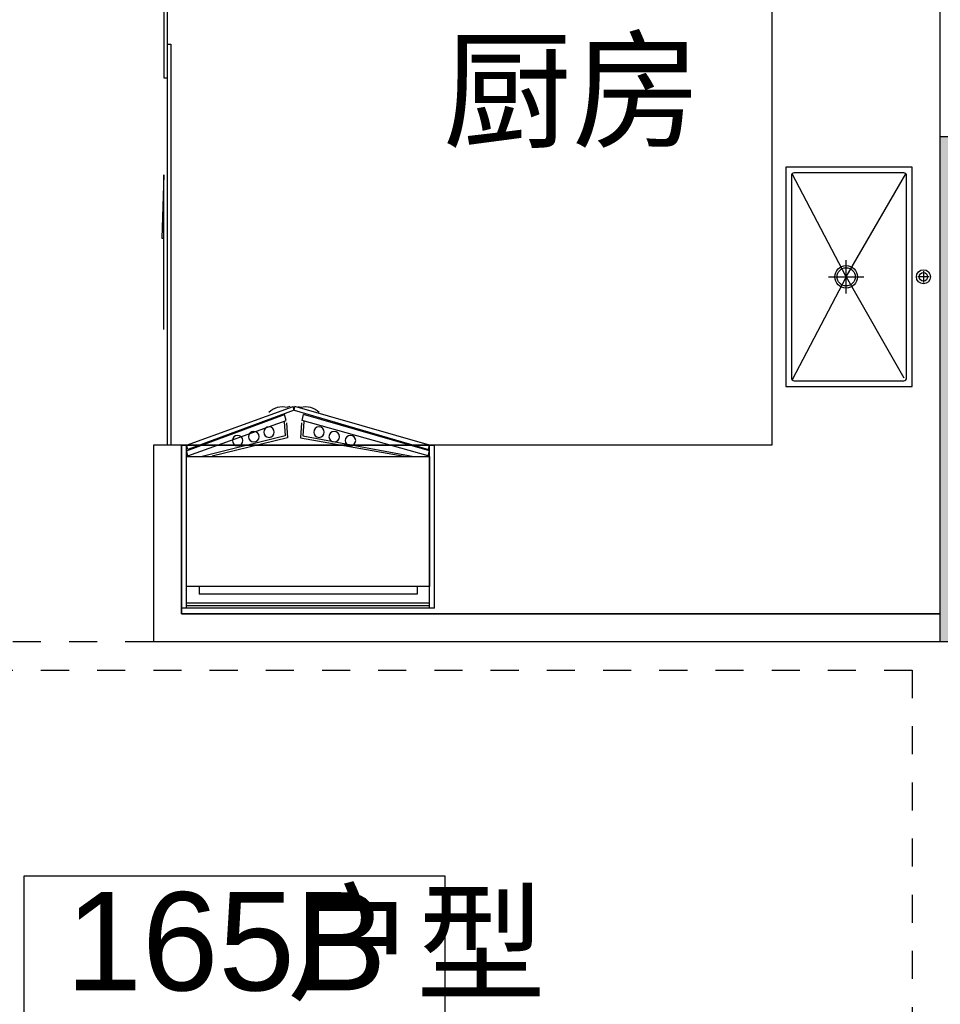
# Model space of a CAD drawing. Header units: millimetres. Extents: x 296296 to 297283, y 219875 to 220035.
# Tile 194 of 256: x 297082.37 to 297085.64, y 220011.14 to 220014.65. Entities that reach past the tile are written whole.
import ezdxf

# ---------------------------------------------------------------- set-up
doc = ezdxf.new("R2010")
doc.units = ezdxf.units.MM
doc.linetypes.add('185洋房-中间套-1F南入（报建版）-旧规$0$洋房户型$0$_DASH', pattern=[0.6, 0.4, -0.2])
doc.styles.get("Standard").update_dxf_attribs({"font": 'arial.ttf'})

# ---------------------------------------------------------------- blocks, each defined once
blk = doc.blocks.new('dzuerujfysiktuykluyikyuj')
h = blk.add_hatch()
h.set_pattern_fill('钢筋混凝土', color=253, scale=100)
h.set_pattern_definition([(45, (0, 0), (-176.776695, 176.776695), []), (50, (0, 0), (717.26018, -62.75213), [75, -825]), (355, (0, 0), (-138.75133, 752.19213), [60, -660]), (100.4514, (59.8, -5.2), (578.5094, 689.43954), [63.7402, -701.1421]), (46.1842, (0, 200), (1067.24105, -165.519), [112.5, -1237.5]), (96.6356, (88.9, 186.2), (934.6627, 974.1179), [95.6103, -1051.713]), (351.1842, (0, 200), (934.6619, 974.1186), [90, -990]), (21, (100, 150), (596.90705, -402.6189), [75, -825]), (326, (100, 150), (243.31533, 725.15005), [60, -660]), (71.4514, (149.74, 116.45), (840.22263, 322.5305), [63.7402, -701.1421]), (37.5, (0, 0), (12.159855, 332.893854), [0, -652, 0, -670, 0, -662.5]), (7.5, (0, 0), (263.06954, 394.41171), [0, -382, 0, -637, 0, -252.5]), (327.5, (-223, 0), (533.822436, -22.55487), [0, -250, 0, -780, 0, -1035]), (317.5, (-323, 0), (583.18617, 100.10498), [0, -325, 0, -518, 0, -735])])
h.paths.add_polyline_path([(1106524.9, 389058.4), (1106524.9, 387258.4), (1106274.9, 387258.4), (1106274.9, 389058.4)])
h.paths.add_polyline_path([(1120674.9, 389058.4), (1120674.9, 387258.4), (1120424.9, 387258.4), (1120424.9, 389058.4)])
h.paths.add_polyline_path([(1088474.9, 389058.4), (1088474.9, 387258.4), (1088224.9, 387258.4), (1088224.9, 389058.4)])
h.paths.add_polyline_path([(1138724.9, 389058.4), (1138724.9, 387258.4), (1138474.9, 387258.4), (1138474.9, 389058.4)])
h.paths.add_polyline_path([(1113574.9, 387858.4), (1113574.9, 384858.4), (1113374.9, 384858.4), (1113374.9, 387858.4)])
h.paths.add_polyline_path([(1143674.9, 392958.4), (1143674.9, 391158.4), (1143474.9, 391158.4), (1143474.9, 392758.4), (1143174.9, 392758.4), (1143174.9, 392958.4)])
h.paths.add_polyline_path([(1083474.9, 392758.4), (1083474.9, 391158.4), (1083274.9, 391158.4), (1083274.9, 392958.4), (1083774.9, 392958.4), (1083774.9, 392758.4)])
h.paths.add_polyline_path([(1127074.9, 392758.4), (1127074.9, 391258.4), (1126874.9, 391258.4), (1126874.9, 392958.4), (1127424.9, 392958.4), (1127424.9, 392758.4)])
h.paths.add_polyline_path([(1100074.9, 392958.4), (1100074.9, 391258.4), (1099874.9, 391258.4), (1099874.9, 392758.4), (1099524.9, 392758.4), (1099524.9, 392958.4)])
h.paths.add_polyline_path([(1132274.9, 392958.4), (1132274.9, 391258.4), (1132074.9, 391258.4), (1132074.9, 392758.4), (1131724.9, 392758.4), (1131724.9, 392958.4)])
h.paths.add_polyline_path([(1094874.9, 392758.4), (1094874.9, 391258.4), (1094674.9, 391258.4), (1094674.9, 392958.4), (1095224.9, 392958.4), (1095224.9, 392758.4)])
h.paths.add_polyline_path([(1113974.9, 380258.4), (1113974.9, 380058.4), (1113374.9, 380058.4), (1113374.9, 381858.4), (1113574.9, 381858.4), (1113574.9, 380258.4)])
h.paths.add_polyline_path([(1145774.9, 392358.4), (1145774.9, 390658.4), (1145574.9, 390658.4), (1145574.9, 392158.4), (1145124.9, 392158.4), (1145124.9, 392358.4)])
h.paths.add_polyline_path([(1081374.9, 392158.4), (1081374.9, 390658.4), (1081174.9, 390658.4), (1081174.9, 392358.4), (1081824.9, 392358.4), (1081824.9, 392158.4)])
h.paths.add_polyline_path([(1141974.9, 380058.4), (1141974.9, 379458.4), (1141174.9, 379458.4), (1141174.9, 379658.4), (1141774.9, 379658.4), (1141774.9, 380258.4), (1142724.9, 380258.4), (1142724.9, 380058.4)])
h.paths.add_polyline_path([(1109774.9, 380058.4), (1109774.9, 379458.4), (1108974.9, 379458.4), (1108974.9, 379658.4), (1109574.9, 379658.4), (1109574.9, 380258.4), (1110524.9, 380258.4), (1110524.9, 380058.4)])
h.paths.add_polyline_path([(1117974.9, 379658.4), (1117974.9, 379458.4), (1117174.9, 379458.4), (1117174.9, 380058.4), (1116424.9, 380058.4), (1116424.9, 380258.4), (1117374.9, 380258.4), (1117374.9, 379658.4)])
h.paths.add_polyline_path([(1085774.9, 379658.4), (1085774.9, 379458.4), (1084974.9, 379458.4), (1084974.9, 380058.4), (1084224.9, 380058.4), (1084224.9, 380258.4), (1085174.9, 380258.4), (1085174.9, 379658.4)])
h.paths.add_polyline_path([(1115674.9, 392758.4), (1115674.9, 391158.4), (1115474.9, 391158.4), (1115474.9, 392158.4), (1115174.9, 392158.4), (1115174.9, 392358.4), (1115474.9, 392358.4), (1115474.9, 392958.4), (1115974.9, 392958.4), (1115974.9, 392758.4)])
h.paths.add_polyline_path([(1111474.9, 392158.4), (1111474.9, 391158.4), (1111274.9, 391158.4), (1111274.9, 392758.4), (1110974.9, 392758.4), (1110974.9, 392958.4), (1111474.9, 392958.4), (1111474.9, 392358.4), (1111774.9, 392358.4), (1111774.9, 392158.4)])
h.paths.add_polyline_path([(1130799.9, 387258.4), (1130799.9, 386658.4), (1128349.9, 386658.4), (1128349.9, 387258.4), (1128549.9, 387258.4), (1128549.9, 386858.4), (1130599.9, 386858.4), (1130599.9, 387258.4)])
h.paths.add_polyline_path([(1098599.9, 387258.4), (1098599.9, 386658.4), (1096149.9, 386658.4), (1096149.9, 387258.4), (1096349.9, 387258.4), (1096349.9, 386858.4), (1098399.9, 386858.4), (1098399.9, 387258.4)])
h.paths.add_polyline_path([(1128549.9, 389158.4), (1128549.9, 388743.4), (1128349.9, 388743.4), (1128349.9, 389358.4), (1130799.9, 389358.4), (1130799.9, 388743.4), (1130599.9, 388743.4), (1130599.9, 389158.4)])
h.paths.add_polyline_path([(1098599.9, 389358.4), (1098599.9, 388743.4), (1098399.9, 388743.4), (1098399.9, 389158.4), (1096349.9, 389158.4), (1096349.9, 388743.4), (1096149.9, 388743.4), (1096149.9, 389358.4)])
h.paths.add_polyline_path([(1125274.8, 392958.4), (1125274.8, 390058.4), (1125074.8, 390058.4), (1125074.8, 392758.4), (1124674.9, 392758.4), (1124674.9, 392958.4)])
h.paths.add_polyline_path([(1101874.9, 392758.4), (1101874.9, 390058.4), (1101674.9, 390058.4), (1101674.9, 392958.4), (1102274.9, 392958.4), (1102274.9, 392758.4)])
h.paths.add_polyline_path([(1093074.9, 392958.4), (1093074.9, 390058.4), (1092874.9, 390058.4), (1092874.9, 392758.4), (1092474.9, 392758.4), (1092474.9, 392958.4)])
h.paths.add_polyline_path([(1134074.9, 392758.4), (1134074.9, 390058.4), (1133874.9, 390058.4), (1133874.9, 392958.4), (1134474.9, 392958.4), (1134474.9, 392758.4)])
h.paths.add_polyline_path([(1145774.9, 383408.4), (1145774.9, 380058.4), (1145174.9, 380058.4), (1145174.9, 380258.4), (1145574.9, 380258.4), (1145574.9, 383408.4)])
h.paths.add_polyline_path([(1081774.9, 380258.4), (1081774.9, 380058.4), (1081174.9, 380058.4), (1081174.9, 383408.4), (1081374.9, 383408.4), (1081374.9, 380258.4)])
h.paths.add_polyline_path([(1100774.9, 386658.4), (1100774.9, 388108.4), (1100574.9, 388108.4), (1100574.9, 386658.4)])
h.paths.add_polyline_path([(1100774.9, 388708.4), (1100774.9, 389358.4), (1099874.9, 389358.4), (1099874.9, 389158.4), (1100574.9, 389158.4), (1100574.9, 388708.4)])
h.paths.add_polyline_path([(1126374.9, 386658.4), (1126374.9, 388108.4), (1126174.9, 388108.4), (1126174.9, 386658.4)])
h.paths.add_polyline_path([(1126374.9, 388708.4), (1126374.9, 389158.4), (1127074.9, 389158.4), (1127074.9, 389358.4), (1126174.9, 389358.4), (1126174.9, 388708.4)])
h.paths.add_polyline_path([(1094174.9, 389158.4), (1094174.9, 386658.4), (1093974.9, 386658.4), (1093974.9, 389358.4), (1094874.9, 389358.4), (1094874.9, 389158.4)])
h.paths.add_polyline_path([(1132974.9, 389358.4), (1132974.9, 386658.4), (1132774.9, 386658.4), (1132774.9, 389158.4), (1132074.9, 389158.4), (1132074.9, 389358.4)])
h.paths.add_polyline_path([(1088474.9, 392958.4), (1088474.9, 392158.4), (1088074.9, 392158.4), (1088074.9, 392958.4)])
h.paths.add_polyline_path([(1106674.9, 392958.4), (1106674.9, 392158.4), (1106274.9, 392158.4), (1106274.9, 392958.4)])
h.paths.add_polyline_path([(1094174.9, 379658.4), (1094174.9, 379258.4), (1093474.9, 379258.4), (1093474.9, 379658.4)])
h.paths.add_polyline_path([(1101274.9, 379658.4), (1101274.9, 379258.4), (1100574.9, 379258.4), (1100574.9, 379658.4)])
h.paths.add_polyline_path([(1126374.9, 379658.4), (1126374.9, 379258.4), (1125674.9, 379258.4), (1125674.9, 379658.4)])
h.paths.add_polyline_path([(1133474.9, 379658.4), (1133474.9, 379258.4), (1132774.9, 379258.4), (1132774.9, 379658.4)])
h.paths.add_polyline_path([(1138874.9, 392958.4), (1138874.9, 392158.4), (1138474.9, 392158.4), (1138474.9, 392958.4)])
h.paths.add_polyline_path([(1120674.9, 392958.4), (1120674.9, 392158.4), (1120274.9, 392158.4), (1120274.9, 392958.4)])
at = {"color": 253}
blk.add_lwpolyline([(1106524.9, 389058.4), (1106524.9, 387258.4), (1106274.9, 387258.4), (1106274.9, 389058.4), (1106524.9, 389058.4)], close=True, dxfattribs=at)
blk = doc.blocks.new('eqrujhe5tjyrk6ryakyrkjyrautu')
at = {"color": 253}
blk.add_lwpolyline([(830413.4, 428423.8), (828913.4, 428423.8), (828913.4, 427923.8), (830413.4, 427923.8)], close=True, dxfattribs=at)
for s, height, p in [('厨房', 337.59, (830404.6, 431053.7)), ('户型', 337.59, (829850.1, 428017.5)), ('165B', 350, (829062.6, 428017.5))]:
    blk.add_text(s, height=height, dxfattribs=at).set_placement(p)
blk = doc.blocks.new('185洋房-中间套-1F南入（报建版）-旧规$0$185洋房-边套（报建版）$0$洋房户型$0$$0$900-660双开门冰箱A')
at = {"color": 253, "linetype": 'ByBlock'}
blk.add_wipeout([(-1647770.3, 357301.7), (-1647752.5, 357301.7), (-1647752.5, 357881.7), (-1648652.5, 357881.7), (-1648652.5, 357301.7), (-1648634.5, 357301.7), (-1648255.6, 357163.9), (-1648248.7, 357163.9)], dxfattribs=at)
at = {"color": 253}
for p, q in [((-1647752.5, 357881.7), (-1648652.5, 357881.7)), ((-1648652.5, 357881.7), (-1648652.5, 357301.7)), ((-1648634.7, 357881.7), (-1648634.7, 357301.7)), ((-1647770.3, 357872.8), (-1648634.7, 357872.8)), ((-1647770.3, 357863.9), (-1648634.7, 357863.9)), ((-1647770.3, 357881.7), (-1647770.3, 357301.7)), ((-1647752.5, 357881.7), (-1647752.5, 357301.7)), ((-1647752.5, 357881.7), (-1647752.5, 357301.7)), ((-1647752.5, 357881.7), (-1647752.5, 357301.7)), ((-1647814.3, 357831.5), (-1648589.9, 357831.5)), ((-1648589.9, 357804.6), (-1648589.9, 357831.5)), ((-1647814.3, 357804.6), (-1647814.3, 357831.5)), ((-1647769.9, 357804.6), (-1648634.3, 357804.6)), ((-1648634.3, 357804.6), (-1648634.3, 357341.2)), ((-1648634.3, 357797.9), (-1648634.3, 357365.6)), ((-1647769.9, 357341.2), (-1647769.9, 357804.6)), ((-1648630, 357339.6), (-1648634.7, 357321.8)), ((-1648634.3, 357341.2), (-1647769.9, 357341.2)), ((-1648630, 357339.6), (-1648280.6, 357212.9)), ((-1648284, 357268.2), (-1648578.6, 357341.2)), ((-1648275.5, 357275.1), (-1648543.8, 357340.3)), ((-1648228.7, 357275.1), (-1647860.5, 357340.3)), ((-1647774.2, 357339.6), (-1648223.6, 357212.9)), ((-1648220.3, 357268.2), (-1647825.6, 357341.2)), ((-1647774.2, 357339.6), (-1647769.5, 357321.8)), ((-1648652.5, 357301.7), (-1647752.5, 357301.7)), ((-1648634.7, 357321.8), (-1648286.4, 357191.5)), ((-1648634.6, 357301.7), (-1648255.6, 357163.9)), ((-1648630.5, 357316.9), (-1648634.5, 357301.7)), ((-1648252.1, 357176.7), (-1648630.5, 357316.9)), ((-1648252.1, 357176.7), (-1647773.8, 357316.9)), ((-1647769.6, 357301.7), (-1648248.7, 357163.9)), ((-1647769.5, 357321.8), (-1648217.8, 357191.5)), ((-1647773.8, 357316.9), (-1647769.7, 357301.7)), ((-1648286.6, 357217.4), (-1648284, 357268.2)), ((-1648278.3, 357221.5), (-1648275.5, 357275.1)), ((-1648225.9, 357221.5), (-1648228.7, 357275.1)), ((-1648217.6, 357217.4), (-1648220.3, 357268.2)), ((-1648280.6, 357212.9), (-1648286.4, 357191.5)), ((-1648223.6, 357212.9), (-1648217.8, 357191.5)), ((-1648267.3, 357163.9), (-1648275.3, 357166)), ((-1648252.1, 357176.7), (-1648255.6, 357163.9)), ((-1648252.1, 357176.7), (-1648248.7, 357163.9)), ((-1648237, 357163.9), (-1648228.9, 357166))]:
    blk.add_line(p, q, dxfattribs=at)
for centre in [(-1648452.8, 357285), (-1648051.4, 357285), (-1648395.1, 357271), (-1648341, 357254.8), (-1648163.2, 357254.8), (-1648109.1, 357271)]:
    blk.add_circle(centre, 18.7, dxfattribs=at)
for centre, start, end in [((-1648292.8, 357233.5), 225.4644, 284.5356), ((-1648211.5, 357233.5), 255.4644, 314.5356)]:
    blk.add_arc(centre, 69.7, start, end, dxfattribs=at)
blk = doc.blocks.new('185洋房-中间套-1F南入（报建版）-旧规$0$185洋房-边套（报建版）$0$洋房户型$0$A$C5687057F')
at = {"color": 253}
for p, q in [((415, 570), (455, 570)), ((435, 590), (435, 550)), ((435, 295), (67.9, 507.1)), ((435, 295), (795, 500)), ((435, 232.4), (435, 357.6)), ((435, 295), (67.9, 102.9)), ((494, 295), (376, 295)), ((435, 295), (802.1, 102.9))]:
    blk.add_line(p, q, dxfattribs=at)
blk.add_lwpolyline([(45, 80), (825, 80), (825, 530), (45, 530)], close=True, dxfattribs=at)
blk.add_lwpolyline([(75, 100), (795, 100, 0.414214), (805, 110), (805, 500, 0.414214), (795, 510), (75, 510, 0.414214), (65, 500), (65, 110, 0.414214)], format="xyb", close=True, dxfattribs=at)
for centre, radius in [((435, 570), 25), ((435, 570), 15), ((435, 295), 40), ((435, 295), 32.5)]:
    blk.add_circle(centre, radius, dxfattribs=at)
blk = doc.blocks.new('185洋房-中间套-1F南入（报建版）-旧规$0$185洋房-边套（报建版）$0$洋房户型$0$$DORLIB2D$00000131')
at = {"color": 253, "lineweight": -2}
for p, q in [((0.15, 0.125), (0.2319, 0.1973)), ((0.2319, 0.1973), (0.2319, 0.125)), ((-0.5, 0.125), (-0.5, 0)), ((0.0192, 0.125), (-0.5, 0.125)), ((0.0192, 0), (0.0192, 0.125)), ((0.35, 0.125), (0.15, 0.125)), ((-0.5, 0), (0.0192, 0)), ((-0.024, 0), (0.5, 0)), ((-0.024, -0.125), (-0.024, 0)), ((0.5, 0), (0.5, -0.125)), ((-0.35, -0.125), (-0.15, -0.125)), ((-0.2319, -0.1973), (-0.2319, -0.125)), ((-0.15, -0.125), (-0.2319, -0.1973)), ((0.5, -0.125), (-0.024, -0.125))]:
    blk.add_line(p, q, dxfattribs=at)
blk = doc.blocks.new('185洋房-中间套-1F南入（报建版）-旧规')
at = {"color": 253, "linetype": 'Continuous'}
for p, q in [((25000, 9800), (25000, 11750)), ((25000, 7800), (25000, 9800)), ((22200, 8400), (22200, 7700)), ((25000, 7800), (22300, 7800)), ((25200, 7700), (22200, 7700))]:
    blk.add_line(p, q, dxfattribs=at)
at = {"color": 253, "linetype": '185洋房-中间套-1F南入（报建版）-旧规$0$洋房户型$0$_DASH', "ltscale": 0.5}
blk.add_lwpolyline([(22200, 7700), (19500, 7700)], dxfattribs=at)
blk.add_lwpolyline([(19800, 7600), (24900, 7600), (24900, 2550), (19800, 2550)], close=True, dxfattribs=at)
at = {"color": 253, "xscale": 2750, "yscale": -100, "zscale": 100, "rotation": 90}
blk.add_blockref('185洋房-中间套-1F南入（报建版）-旧规$0$185洋房-边套（报建版）$0$洋房户型$0$$DORLIB2D$00000131', (22250, 9775), dxfattribs=at)
at = {"color": 253, "extrusion": (0, 0, -1), "xscale": -1, "zscale": -1, "rotation": 90.00000150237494}
blk.add_blockref('185洋房-中间套-1F南入（报建版）-旧规$0$185洋房-边套（报建版）$0$洋房户型$0$A$C5687057F', (-24370, 9435), dxfattribs=at)
at = {"color": 253, "extrusion": (0, 0, -1), "zscale": -1, "rotation": 180.000001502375}
blk.add_blockref('185洋房-中间套-1F南入（报建版）-旧规$0$185洋房-边套（报建版）$0$洋房户型$0$$0$900-660双开门冰箱A', (-1670952.5, 365701.7), dxfattribs=at)
at = {"color": 253, "linetype": 'Continuous'}
for p, q in [((22300, 8400), (22200, 8400)), ((22300, 7800), (22300, 8400))]:
    blk.add_line(p, q, dxfattribs=at)
at = {"color": 253}
blk.add_lwpolyline([(22300, 8400), (22300, 7800), (25000, 7800), (25000, 11750), (24400, 11750), (24400, 8400)], close=True, dxfattribs=at)

msp = doc.modelspace()

# ---------------------------------------------------------------- block references
at = {"xscale": 0.001, "yscale": 0.001, "zscale": 0.001}
for name, p in [('dzuerujfysiktuykluyikyuj', (295979.3684, 219625.1752)), ('eqrujhe5tjyrk6ryakyrkjyrautu', (296253.4684, 219583.1752))]:
    msp.add_blockref(name, p, dxfattribs=at)

# ---------------------------------------------------------------- next in the draw order: block references
msp.add_blockref('185洋房-中间套-1F南入（报建版）-旧规', (297060.6433, 220004.7336), dxfattribs=at)

doc.saveas('drawing.dxf')
